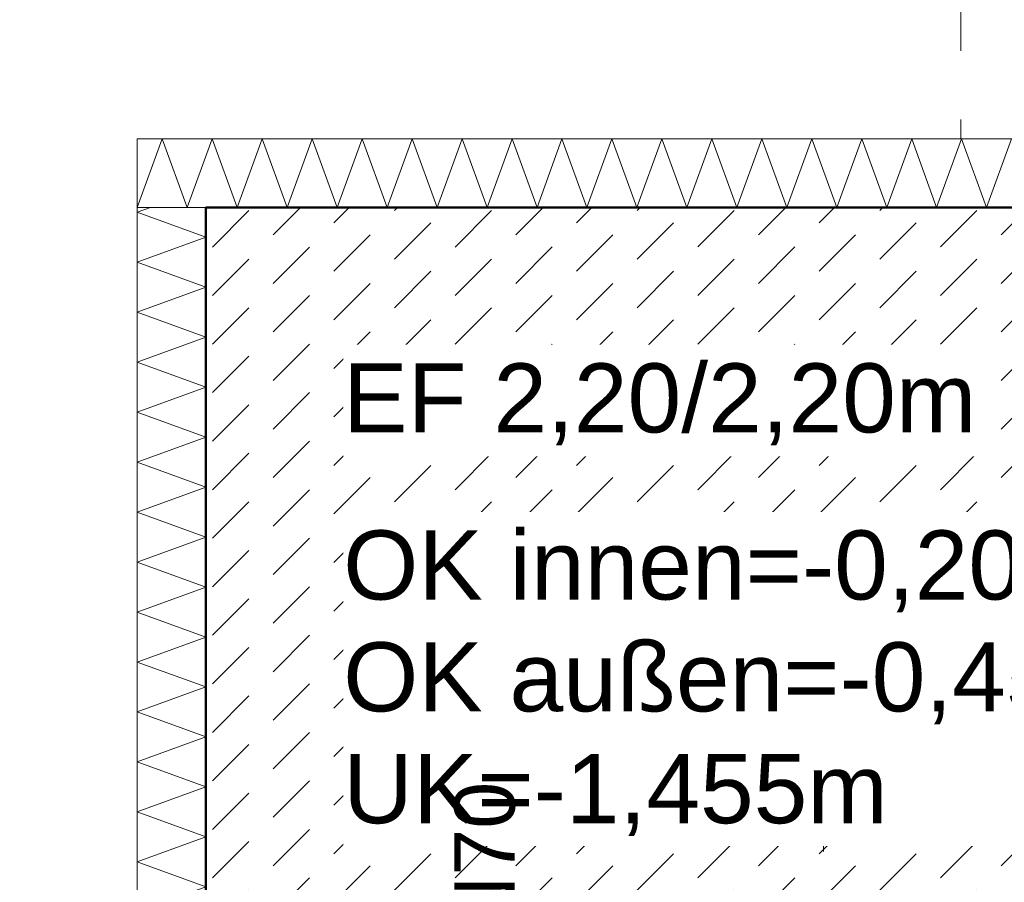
# Model space of a CAD drawing. Header units: metres. Extents: x -273 to 6, y -183 to 13.
# Tile 62 of 256: x -176.79 to -175.36, y -8.58 to -7.32. Entities that reach past the tile are written whole.
import ezdxf

# ---------------------------------------------------------------- set-up
doc = ezdxf.new("R2010")
doc.units = ezdxf.units.M
doc.header["$LTSCALE"] = 0.05
doc.header["$PDMODE"] = 1
doc.header["$PDSIZE"] = -2
doc.linetypes.add('ISO-02 Strichlinie', pattern=[3.81, 3.048, -0.762])
doc.linetypes.add('Linienart-53', pattern=[5.291531, 3.175, -1.058062, 0.352704, -0.705764])
doc.layers.get('0').update_dxf_attribs({"lineweight": 25})
for name, color, linetype, lineweight, true_color in [('00 -Bauelemente -Beton unbewehrt', 7, 'Continuous', 9, 0xf7e06e), ('00 -Bauelemente -Dämmung innen', 7, 'Continuous', 9, 0xff7fe6), ('30 -32 Gründung- 2 Flachgründungen u. Bodenplatten', 7, 'Continuous', 9, 0xff6633), ('70 -72 Beschriftung- 1 Beschriftung allgemein', 7, 'Continuous', 9, 0xff6633), ('70 -76 Bemaßung- 2 Allgemein', 7, 'Continuous', 5, 0x6666cc)]:
    doc.layers.add(name, color=color, linetype=linetype, lineweight=lineweight, true_color=true_color)
for name, color, linetype, lineweight in [('40 -41 Abwasser_Wasser_Gas- 2 Wasser-1', 7, 'Continuous', 15), ('70 -71 Achsen- 1 Gebäudeachsen', 7, 'Linienart-53', 18), ('Keine', 7, 'Continuous', 9)]:
    doc.layers.add(name, color=color, linetype=linetype, lineweight=lineweight)
doc.styles.add('Arial', font='arial.ttf')
doc.dimstyles.new('k+k_klein', dxfattribs={"dimtxt": 0.100689, "dimasz": 0.05302, "dimexe": 0.05, "dimexo": 0.15, "dimgap": 0.005, "dimtad": 1, "dimdec": 3, "dimtxsty": 'Arial', "dimblk": 'VW_SLASH-2', "dimblk1": 'VW_SLASH-2', "dimblk2": 'VW_SLASH-2', "dimcen": 0, "dimdle": 0.025, "dimadec": 3, "dimazin": 0, "dimtfac": 0.75, "dimtdec": 3, "dimtix": 1, "dimtmove": 0, "dimatfit": 0, "dimldrblk": 'VW_FILLEDARROW', "dimfxl": 0.1, "dimfxlon": 1, "dimfrac": 2, "dimtolj": 1, "dimarcsym": 0})

# ---------------------------------------------------------------- blocks, each defined once
blk = doc.blocks.new('_Achsen (3D)')
at = {"layer": '70 -71 Achsen- 1 Gebäudeachsen', "transparency": 33554687}
blk.add_line((-175.421, 3.8), (-175.421, -46.172), dxfattribs=at)
blk = doc.blocks.new('Gruppe-2034')
at = {"color": 255, "linetype": 'Continuous', "lineweight": 5}
blk.add_wipeout([(-176.521, -9.897), (-176.521, -7.597), (-176.621, -7.597), (-176.621, -9.897)], dxfattribs=at).dxf.layer = '00 -Bauelemente -Dämmung innen'
blk = doc.blocks.new('Gruppe-2035')
at = {"layer": '00 -Bauelemente -Dämmung innen', "color": 7, "transparency": 33554687, "flags": 128}
blk.add_lwpolyline([(-176.521, -9.897), (-176.621, -9.8606), (-176.521, -9.8242), (-176.621, -9.7879), (-176.521, -9.7515), (-176.621, -9.7151), (-176.521, -9.6787), (-176.621, -9.6423), (-176.521, -9.6059), (-176.621, -9.5695), (-176.521, -9.5331), (-176.621, -9.4967), (-176.521, -9.4603), (-176.621, -9.4239), (-176.521, -9.3875), (-176.621, -9.3511), (-176.521, -9.3147), (-176.621, -9.2783), (-176.521, -9.2419), (-176.621, -9.2055), (-176.521, -9.1691), (-176.621, -9.1327), (-176.521, -9.0963), (-176.621, -9.0599), (-176.521, -9.0235), (-176.621, -8.9871), (-176.521, -8.9507), (-176.621, -8.9143), (-176.521, -8.8779), (-176.621, -8.8415), (-176.521, -8.8051), (-176.621, -8.7687), (-176.521, -8.7323), (-176.621, -8.6959), (-176.521, -8.6595), (-176.621, -8.6231), (-176.521, -8.5867), (-176.621, -8.5504), (-176.521, -8.514), (-176.621, -8.4776), (-176.521, -8.4412), (-176.621, -8.4048), (-176.521, -8.3684), (-176.621, -8.332), (-176.521, -8.2956), (-176.621, -8.2592), (-176.521, -8.2228), (-176.621, -8.1864), (-176.521, -8.15), (-176.621, -8.1136), (-176.521, -8.0772), (-176.621, -8.0408), (-176.521, -8.0044), (-176.621, -7.968), (-176.521, -7.9316), (-176.621, -7.8952), (-176.521, -7.8588), (-176.621, -7.8224), (-176.521, -7.786), (-176.621, -7.7496), (-176.521, -7.7132), (-176.621, -7.6768), (-176.521, -7.6404), (-176.621, -7.604), (-176.6018, -7.597)], dxfattribs=at)
blk = doc.blocks.new('Gruppe-2036')
at = {"layer": '00 -Bauelemente -Dämmung innen', "color": 7, "linetype": 'Continuous', "lineweight": 9, "transparency": 33554687}
blk.add_line((-176.621, -9.897), (-176.521, -9.897), dxfattribs=at)
blk = doc.blocks.new('Gruppe-2037')
at = {"layer": '00 -Bauelemente -Dämmung innen', "color": 7, "linetype": 'Continuous', "lineweight": 9, "transparency": 33554687}
blk.add_line((-176.521, -7.597), (-176.621, -7.597), dxfattribs=at)
blk = doc.blocks.new('Gruppe-2038')
at = {"color": 7, "transparency": 33554687}
for name in ['Gruppe-2037', 'Gruppe-2036']:
    blk.add_blockref(name, (0, 0), dxfattribs=at)
blk = doc.blocks.new('Gruppe-2039')
at = {"layer": '00 -Bauelemente -Dämmung innen', "color": 7, "linetype": 'Continuous', "lineweight": 9, "transparency": 33554687}
blk.add_line((-176.621, -7.597), (-176.621, -9.897), dxfattribs=at)
blk = doc.blocks.new('Gruppe-2040')
at = {"layer": '00 -Bauelemente -Dämmung innen', "color": 7, "linetype": 'Continuous', "lineweight": 9, "transparency": 33554687}
blk.add_line((-176.521, -9.897), (-176.521, -7.597), dxfattribs=at)
blk = doc.blocks.new('Gruppe-2041')
at = {"color": 7, "transparency": 33554687}
for name in ['Gruppe-2039', 'Gruppe-2040']:
    blk.add_blockref(name, (0, 0), dxfattribs=at)
blk = doc.blocks.new('Gruppe-2042')
at = {"layer": '00 -Bauelemente -Dämmung innen', "color": 7}
blk.add_blockref('Gruppe-2034', (0, 0), dxfattribs=at)
at = {"color": 7, "transparency": 33554687}
for name in ['Gruppe-2038', 'Gruppe-2041']:
    blk.add_blockref(name, (0, 0), dxfattribs=at)
at = {"layer": '00 -Bauelemente -Dämmung innen', "color": 7, "transparency": 33554687}
blk.add_blockref('Gruppe-2035', (0, 0), dxfattribs=at)
blk = doc.blocks.new('Gruppe-2043')
at = {"layer": '00 -Bauelemente -Dämmung innen', "color": 7, "transparency": 33554687}
blk.add_blockref('Gruppe-2042', (0, 0), dxfattribs=at)
at = {"layer": '00 -Bauelemente -Dämmung innen', "color": 0, "flags": 1}
for tag in ['prm0_value', 'prm1_value', 'prm2_value', 'prm3_value', 'prm4_value', 'prm5_value', 'prm6_value', 'IFC_UUID', 'instanceID', 'prm0_name', 'prm0_type', 'prm1_name', 'prm1_type', 'prm2_name', 'prm2_type', 'prm3_name', 'prm3_type', 'prm4_name', 'prm4_type', 'prm5_name', 'prm5_type', 'prm6_name', 'prm6_type']:
    blk.add_attdef(tag, (-176.621, -9.897), '', height=0.00018, dxfattribs=at)
blk = doc.blocks.new('Gruppe-2044')
at = {"color": 255, "linetype": 'Continuous', "lineweight": 5}
blk.add_wipeout([(-176.621, -7.597), (-174.321, -7.597), (-174.321, -7.497), (-176.621, -7.497)], dxfattribs=at).dxf.layer = '00 -Bauelemente -Dämmung innen'
blk = doc.blocks.new('Gruppe-2045')
at = {"layer": '00 -Bauelemente -Dämmung innen', "color": 7, "transparency": 33554687, "flags": 128}
blk.add_lwpolyline([(-176.621, -7.597), (-176.5846, -7.497), (-176.5482, -7.597), (-176.5118, -7.497), (-176.4754, -7.597), (-176.439, -7.497), (-176.4026, -7.597), (-176.3662, -7.497), (-176.3298, -7.597), (-176.2934, -7.497), (-176.257, -7.597), (-176.2206, -7.497), (-176.1842, -7.597), (-176.1478, -7.497), (-176.1114, -7.597), (-176.075, -7.497), (-176.0386, -7.597), (-176.0023, -7.497), (-175.9659, -7.597), (-175.9295, -7.497), (-175.8931, -7.597), (-175.8567, -7.497), (-175.8203, -7.597), (-175.7839, -7.497), (-175.7475, -7.597), (-175.7111, -7.497), (-175.6747, -7.597), (-175.6383, -7.497), (-175.6019, -7.597), (-175.5655, -7.497), (-175.5291, -7.597), (-175.4927, -7.497), (-175.4563, -7.597), (-175.4199, -7.497), (-175.3835, -7.597), (-175.3471, -7.497)], dxfattribs=at)
blk = doc.blocks.new('Gruppe-2046')
at = {"layer": '00 -Bauelemente -Dämmung innen', "color": 7, "linetype": 'Continuous', "lineweight": 9, "transparency": 33554687}
blk.add_line((-176.621, -7.497), (-176.621, -7.597), dxfattribs=at)
blk = doc.blocks.new('Gruppe-2048')
at = {"color": 7, "transparency": 33554687}
blk.add_blockref('Gruppe-2046', (0, 0), dxfattribs=at)
blk = doc.blocks.new('Gruppe-2049')
at = {"layer": '00 -Bauelemente -Dämmung innen', "color": 7, "linetype": 'Continuous', "lineweight": 9, "transparency": 33554687}
blk.add_line((-174.321, -7.497), (-176.621, -7.497), dxfattribs=at)
blk = doc.blocks.new('Gruppe-2050')
at = {"layer": '00 -Bauelemente -Dämmung innen', "color": 7, "linetype": 'Continuous', "lineweight": 9, "transparency": 33554687}
blk.add_line((-176.621, -7.597), (-174.321, -7.597), dxfattribs=at)
blk = doc.blocks.new('Gruppe-2051')
at = {"color": 7, "transparency": 33554687}
for name in ['Gruppe-2049', 'Gruppe-2050']:
    blk.add_blockref(name, (0, 0), dxfattribs=at)
blk = doc.blocks.new('Gruppe-2052')
at = {"layer": '00 -Bauelemente -Dämmung innen', "color": 7}
blk.add_blockref('Gruppe-2044', (0, 0), dxfattribs=at)
at = {"color": 7, "transparency": 33554687}
for name in ['Gruppe-2048', 'Gruppe-2051']:
    blk.add_blockref(name, (0, 0), dxfattribs=at)
at = {"layer": '00 -Bauelemente -Dämmung innen', "color": 7, "transparency": 33554687}
blk.add_blockref('Gruppe-2045', (0, 0), dxfattribs=at)
blk = doc.blocks.new('Gruppe-2053')
at = {"layer": '00 -Bauelemente -Dämmung innen', "color": 7, "transparency": 33554687}
blk.add_blockref('Gruppe-2052', (0, 0), dxfattribs=at)
at = {"layer": '00 -Bauelemente -Dämmung innen', "color": 0, "flags": 1}
for tag in ['prm0_value', 'prm1_value', 'prm2_value', 'prm3_value', 'prm4_value', 'prm5_value', 'prm6_value', 'IFC_UUID', 'instanceID', 'prm0_name', 'prm0_type', 'prm1_name', 'prm1_type', 'prm2_name', 'prm2_type', 'prm3_name', 'prm3_type', 'prm4_name', 'prm4_type', 'prm5_name', 'prm5_type', 'prm6_name', 'prm6_type']:
    blk.add_attdef(tag, (-176.621, -7.597), '', height=0.00018, dxfattribs=at)
blk = doc.blocks.new('Gruppe-2361')
at = {"layer": '30 -32 Gründung- 2 Flachgründungen u. Bodenplatten', "flags": 128}
blk.add_lwpolyline([(-176.521, -7.597), (-174.321, -7.597), (-174.321, -9.797), (-176.521, -9.797)], close=True, dxfattribs=at)
at = {"color": 255}
for points in [[(-176.321, -7.9593), (-175.3926, -7.9593), (-175.3926, -7.797), (-176.321, -7.797)], [(-176.321, -8.5273), (-175.1298, -8.5273), (-175.1298, -8.0405), (-176.321, -8.0405)]]:
    blk.add_wipeout(points, dxfattribs=at).dxf.layer = '70 -72 Beschriftung- 1 Beschriftung allgemein'
at = {"layer": '70 -72 Beschriftung- 1 Beschriftung allgemein', "char_height": 0.100689, "attachment_point": 1, "line_spacing_factor": 0.970891, "style": 'Arial'}
for s, insert in [('EF 2,20/2,20m', (-176.321, -7.8241)), ('OK innen=-0,205m\\POK außen=-0,455\\PUK=-1,455m', (-176.321, -8.0675))]:
    blk.add_mtext(s, dxfattribs=dict(at, insert=insert))
blk = doc.blocks.new('Gruppe-2362')
at = {"layer": '30 -32 Gründung- 2 Flachgründungen u. Bodenplatten', "flags": 128}
blk.add_lwpolyline([(-176.521, -7.597), (-174.321, -7.597), (-174.321, -9.797), (-176.521, -9.797)], close=True, dxfattribs=at)
at = {"color": 255}
for points in [[(-176.321, -7.9593), (-175.3926, -7.9593), (-175.3926, -7.797), (-176.321, -7.797)], [(-176.321, -8.5273), (-175.1298, -8.5273), (-175.1298, -8.0405), (-176.321, -8.0405)]]:
    blk.add_wipeout(points, dxfattribs=at).dxf.layer = '70 -72 Beschriftung- 1 Beschriftung allgemein'
at = {"layer": '70 -72 Beschriftung- 1 Beschriftung allgemein', "char_height": 0.100689, "attachment_point": 1, "line_spacing_factor": 0.970891, "style": 'Arial'}
for s, insert in [('EF 2,20/2,20m', (-176.321, -7.8241)), ('OK innen=-0,205m\\POK außen=-0,455\\PUK=-1,455m', (-176.321, -8.0675))]:
    blk.add_mtext(s, dxfattribs=dict(at, insert=insert))
blk = doc.blocks.new('_FU_2D LP5 (2D)')
at = {"color": 255}
blk.add_wipeout([(-176.52099996, -7.59704198), (-174.32099996, -7.59704198), (-174.32099996, -9.79704198), (-176.52099996, -9.79704198)], dxfattribs=at).dxf.layer = '00 -Bauelemente -Beton unbewehrt'
at = {"layer": '00 -Bauelemente -Beton unbewehrt', "linetype": 'Continuous', "lineweight": 9}
h = blk.add_hatch(dxfattribs=at)
h.set_pattern_fill('Unbew_ Beton1 1mm SRF', style=0, pattern_type=2)
h.set_pattern_definition([(45, (0, 0), (0.088388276, 0.017677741), [0.075, -0.05])])
h.paths.add_polyline_path([(-176.52099996, -7.59704198), (-174.32099996, -7.59704198), (-174.32099996, -9.79704198), (-176.52099996, -9.79704198)])
at = {"layer": '00 -Bauelemente -Beton unbewehrt', "flags": 128}
blk.add_lwpolyline([(-176.52099996, -7.59704198), (-174.32099996, -7.59704198), (-174.32099996, -9.79704198), (-176.52099996, -9.79704198)], close=True, dxfattribs=at)
at = {"layer": '30 -32 Gründung- 2 Flachgründungen u. Bodenplatten', "linetype": 'ISO-02 Strichlinie', "flags": 128}
blk.add_lwpolyline([(-175.62099996, -9.79704198), (-175.62099996, -8.49704198), (-174.32099996, -8.49704198)], dxfattribs=at)
at = {"layer": '00 -Bauelemente -Dämmung innen', "color": 7}
blk.add_blockref('Gruppe-2043', (0, 0), dxfattribs=at)
blk.add_blockref('Gruppe-2053', (0, 0), dxfattribs=at)
at = {"layer": '30 -32 Gründung- 2 Flachgründungen u. Bodenplatten', "color": 7}
blk.add_blockref('Gruppe-2361', (0, 0), dxfattribs=at)
blk.add_blockref('Gruppe-2362', (0, 0), dxfattribs=at)
at = {"layer": '70 -72 Beschriftung- 1 Beschriftung allgemein', "color": 103, "lineweight": 50, "true_color": 0x66cc7f, "flags": 128}
blk.add_lwpolyline([(-154.22099996, -0.24704198), (-159.62099996, -0.24704198), (-159.62099996, 0.10987974), (-160.82099996, 0.10987974), (-160.82099996, -0.24704198), (-166.82099996, -0.24704198), (-166.82099996, 0.10987639), (-168.82099996, 0.10987639), (-168.82099996, -4.15204198), (-168.02099996, -4.15204198), (-168.02099996, -7.92204198), (-168.59599996, -7.92204198), (-168.59599996, -8.49704198), (-174.32099996, -8.49704198), (-174.32099996, -7.59704198), (-176.52099996, -7.59704198), (-176.52099996, -9.79704198), (-175.62099996, -9.79704198), (-175.62099996, -11.09704198), (-176.02099996, -11.09704198), (-176.02099996, -12.29704198)], dxfattribs=at)
blk = doc.blocks.new('VW_SLASH-2')
at = {"color": 0, "linetype": 'ByBlock', "lineweight": -2, "transparency": 16777216}
blk.add_line((0.472, 0), (-1, 0), dxfattribs=at)
at = {"color": 0, "lineweight": 5, "transparency": 16777216, "flags": 128}
blk.add_lwpolyline([(0.5, 0.5), (-0.5, -0.5)], dxfattribs=at)
blk = doc.blocks.new('*D3175')
at = {"layer": '70 -76 Bemaßung- 2 Allgemein', "color": 0, "lineweight": -2}
for p, q in [((-177.271, -3.047), (-177.318, -3.047)), ((-177.268, -7.444), (-177.268, -3.1001)), ((-177.168, -7.497), (-177.318, -7.497))]:
    blk.add_line(p, q, dxfattribs=at)
at = {"layer": 'Defpoints', "color": 0}
for p in [(-177.268, -3.047), (-177.121, -3.047), (-176.621, -7.497)]:
    blk.add_point(p, dxfattribs=at)
at = {"layer": '70 -76 Bemaßung- 2 Allgemein', "color": 0, "lineweight": -2, "xscale": 0.05302001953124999, "yscale": 0.05302001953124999, "zscale": 0.05302001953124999}
for p, rotation in [((-177.268, -3.047), 90.0000000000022), ((-177.268, -7.497), 270.0000000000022)]:
    blk.add_blockref('VW_SLASH-2', p, dxfattribs=dict(at, rotation=rotation))
at = {"layer": '70 -76 Bemaßung- 2 Allgemein', "color": 0, "insert": (-177.3333, -5.272), "char_height": 0.10069, "attachment_point": 5, "rotation": 90, "style": 'Arial'}
blk.add_mtext('\\A1;4,45', dxfattribs=at)
blk = doc.blocks.new('VW_FILLEDARROW')
at = {"linetype": 'Continuous', "lineweight": 0, "transparency": 16777216}
blk.add_hatch(color=0, dxfattribs=at).paths.add_polyline_path([(-2.829, 0.758), (0, 0), (-2.829, -0.758)])
at = {"color": 0, "lineweight": 5, "transparency": 16777216, "flags": 128}
blk.add_lwpolyline([(-2.829, 0.758), (0, 0), (-2.829, -0.758)], close=True, dxfattribs=at)
blk = doc.blocks.new('*D3176')
at = {"layer": '70 -76 Bemaßung- 2 Allgemein', "color": 0, "lineweight": -2}
for p, q in [((-177.268, -7.444), (-177.268, -7.391)), ((-177.168, -7.497), (-177.318, -7.497)), ((-177.268, -7.597), (-177.268, -7.497)), ((-177.168, -7.597), (-177.318, -7.597)), ((-177.268, -7.6501), (-177.268, -7.7031))]:
    blk.add_line(p, q, dxfattribs=at)
at = {"layer": 'Defpoints', "color": 0}
for p in [(-177.268, -7.497), (-176.621, -7.497), (-176.521, -7.597)]:
    blk.add_point(p, dxfattribs=at)
at = {"layer": '70 -76 Bemaßung- 2 Allgemein', "color": 0, "lineweight": -2, "xscale": 0.05302001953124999, "yscale": 0.05302001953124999, "zscale": 0.05302001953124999}
for p, rotation in [((-177.268, -7.497), 270), ((-177.268, -7.597), 90)]:
    blk.add_blockref('VW_SLASH-2', p, dxfattribs=dict(at, rotation=rotation))
at = {"layer": '70 -76 Bemaßung- 2 Allgemein', "color": 0, "insert": (-177.4797, -7.547), "char_height": 0.10069, "attachment_point": 5, "rotation": 90, "style": 'Arial'}
blk.add_mtext('\\A1;10', dxfattribs=at)
blk = doc.blocks.new('*D3177')
at = {"layer": '70 -76 Bemaßung- 2 Allgemein', "color": 0, "lineweight": -2}
for p, q in [((-177.168, -7.597), (-177.318, -7.597)), ((-177.268, -8.644), (-177.268, -7.6501)), ((-177.168, -8.697), (-177.318, -8.697))]:
    blk.add_line(p, q, dxfattribs=at)
at = {"layer": 'Defpoints', "color": 0}
for p in [(-177.268, -7.597), (-176.521, -7.597), (-176.521, -8.697)]:
    blk.add_point(p, dxfattribs=at)
at = {"layer": '70 -76 Bemaßung- 2 Allgemein', "color": 0, "lineweight": -2, "xscale": 0.05302001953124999, "yscale": 0.05302001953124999, "zscale": 0.05302001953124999}
for p, rotation in [((-177.268, -7.597), 90.00000000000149), ((-177.268, -8.697), 270.0000000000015)]:
    blk.add_blockref('VW_SLASH-2', p, dxfattribs=dict(at, rotation=rotation))
at = {"layer": '70 -76 Bemaßung- 2 Allgemein', "color": 0, "insert": (-177.3335, -8.147), "char_height": 0.10069, "attachment_point": 5, "rotation": 90, "style": 'Arial'}
blk.add_mtext('\\A1;1,10', dxfattribs=at)
blk = doc.blocks.new('*D3858')
at = {"layer": '70 -76 Bemaßung- 2 Allgemein', "color": 0, "lineweight": -2}
for p, q in [((-176.621, -10.5369), (-176.621, -10.6869)), ((-176.521, -10.5369), (-176.521, -10.6869)), ((-176.674, -10.6369), (-176.727, -10.6369)), ((-176.521, -10.6369), (-176.621, -10.6369)), ((-176.468, -10.6369), (-176.415, -10.6369))]:
    blk.add_line(p, q, dxfattribs=at)
at = {"layer": 'Defpoints', "color": 0}
for p in [(-176.521, -7.597), (-176.621, -9.897), (-176.621, -10.6369)]:
    blk.add_point(p, dxfattribs=at)
at = {"layer": '70 -76 Bemaßung- 2 Allgemein', "color": 0, "lineweight": -2, "xscale": 0.05302001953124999, "yscale": 0.05302001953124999, "zscale": 0.05302001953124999}
blk.add_blockref('VW_SLASH-2', (-176.621, -10.6369), dxfattribs=at)
at = {"layer": '70 -76 Bemaßung- 2 Allgemein', "color": 0, "lineweight": -2, "xscale": 0.05302001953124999, "yscale": 0.05302001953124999, "zscale": 0.05302001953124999, "rotation": 180}
blk.add_blockref('VW_SLASH-2', (-176.521, -10.6369), dxfattribs=at)
at = {"layer": '70 -76 Bemaßung- 2 Allgemein', "color": 0, "insert": (-176.571, -10.8487), "char_height": 0.10069, "attachment_point": 5, "style": 'Arial'}
blk.add_mtext('\\A1;10', dxfattribs=at)
blk = doc.blocks.new('*D3859')
at = {"layer": '70 -76 Bemaßung- 2 Allgemein', "color": 0, "lineweight": -2}
for p, q in [((-176.521, -10.5369), (-176.521, -10.6869)), ((-175.421, -10.5369), (-175.421, -10.6869)), ((-175.474, -10.6369), (-176.468, -10.6369))]:
    blk.add_line(p, q, dxfattribs=at)
at = {"layer": 'Defpoints', "color": 0}
for p in [(-176.521, -7.597), (-175.421, -7.597), (-176.521, -10.6369)]:
    blk.add_point(p, dxfattribs=at)
at = {"layer": '70 -76 Bemaßung- 2 Allgemein', "color": 0, "lineweight": -2, "xscale": 0.05302001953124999, "yscale": 0.05302001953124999, "zscale": 0.05302001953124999, "rotation": 180}
blk.add_blockref('VW_SLASH-2', (-176.521, -10.6369), dxfattribs=at)
at = {"layer": '70 -76 Bemaßung- 2 Allgemein', "color": 0, "lineweight": -2, "xscale": 0.05302001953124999, "yscale": 0.05302001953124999, "zscale": 0.05302001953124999}
blk.add_blockref('VW_SLASH-2', (-175.421, -10.6369), dxfattribs=at)
at = {"layer": '70 -76 Bemaßung- 2 Allgemein', "color": 0, "insert": (-175.971, -10.5715), "char_height": 0.10069, "attachment_point": 5, "style": 'Arial'}
blk.add_mtext('\\A1;1,10', dxfattribs=at)
blk = doc.blocks.new('*D3860')
at = {"layer": '70 -76 Bemaßung- 2 Allgemein', "color": 0, "lineweight": -2}
for p, q in [((-175.421, -10.5369), (-175.421, -10.6869)), ((-174.321, -10.5369), (-174.321, -10.6869)), ((-174.374, -10.6369), (-175.368, -10.6369))]:
    blk.add_line(p, q, dxfattribs=at)
at = {"layer": 'Defpoints', "color": 0}
for p in [(-175.421, -7.597), (-174.321, -7.597), (-175.421, -10.6369)]:
    blk.add_point(p, dxfattribs=at)
at = {"layer": '70 -76 Bemaßung- 2 Allgemein', "color": 0, "lineweight": -2, "xscale": 0.05302001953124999, "yscale": 0.05302001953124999, "zscale": 0.05302001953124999, "rotation": 180}
blk.add_blockref('VW_SLASH-2', (-175.421, -10.6369), dxfattribs=at)
at = {"layer": '70 -76 Bemaßung- 2 Allgemein', "color": 0, "lineweight": -2, "xscale": 0.05302001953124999, "yscale": 0.05302001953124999, "zscale": 0.05302001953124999}
blk.add_blockref('VW_SLASH-2', (-174.321, -10.6369), dxfattribs=at)
at = {"layer": '70 -76 Bemaßung- 2 Allgemein', "color": 0, "insert": (-174.871, -10.5715), "char_height": 0.10069, "attachment_point": 5, "style": 'Arial'}
blk.add_mtext('\\A1;1,10', dxfattribs=at)
blk = doc.blocks.new('Gruppe-2945')
at = {"layer": '70 -72 Beschriftung- 1 Beschriftung allgemein', "insert": (-176.1592, -8.697), "char_height": 0.0881, "attachment_point": 2, "rotation": 90, "line_spacing_factor": 0.969685, "style": 'Arial'}
blk.add_mtext('RR DN70', dxfattribs=at)
at = {"color": 255}
blk.add_wipeout([(-175.9135, -8.6667), (-175.9106, -8.6686), (-175.9079, -8.6707), (-175.9055, -8.6731), (-175.9032, -8.6757), (-175.9013, -8.6786), (-175.8996, -8.6816), (-175.8982, -8.6847), (-175.8972, -8.688), (-175.8965, -8.6913), (-175.8961, -8.6948), (-175.896, -8.6982), (-175.8963, -8.7016), (-175.8969, -8.705), (-175.8979, -8.7083), (-175.8991, -8.7115), (-175.9007, -8.7145), (-175.9026, -8.7174), (-175.9047, -8.7201), (-175.9071, -8.7226), (-175.9097, -8.7248), (-175.9125, -8.7268), (-175.9155, -8.7284), (-175.9187, -8.7298), (-175.9219, -8.7308), (-175.9253, -8.7316), (-175.9287, -8.732), (-175.9321, -8.732), (-175.9356, -8.7317), (-175.9389, -8.7311), (-175.9423, -8.7302), (-175.9454, -8.7289), (-175.9485, -8.7274), (-175.9514, -8.7255), (-175.9541, -8.7234), (-175.9565, -8.721), (-175.9588, -8.7183), (-175.9607, -8.7155), (-175.9624, -8.7125), (-175.9638, -8.7094), (-175.9648, -8.7061), (-175.9655, -8.7027), (-175.9659, -8.6993), (-175.966, -8.6959), (-175.9657, -8.6925), (-175.9651, -8.6891), (-175.9641, -8.6858), (-175.9629, -8.6826), (-175.9613, -8.6795), (-175.9594, -8.6767), (-175.9573, -8.674), (-175.9549, -8.6715), (-175.9523, -8.6693), (-175.9495, -8.6673), (-175.9465, -8.6657), (-175.9433, -8.6643), (-175.9401, -8.6632), (-175.9367, -8.6625), (-175.9333, -8.6621), (-175.9299, -8.6621), (-175.9264, -8.6623), (-175.9231, -8.663), (-175.9197, -8.6639), (-175.9166, -8.6652)], dxfattribs=at).dxf.layer = '40 -41 Abwasser_Wasser_Gas- 2 Wasser-1'
at = {"layer": '40 -41 Abwasser_Wasser_Gas- 2 Wasser-1', "flags": 128}
blk.add_lwpolyline([(-175.9135, -8.6667), (-175.9106, -8.6686), (-175.9079, -8.6707), (-175.9055, -8.6731), (-175.9032, -8.6757), (-175.9013, -8.6786), (-175.8996, -8.6816), (-175.8982, -8.6847), (-175.8972, -8.688), (-175.8965, -8.6913), (-175.8961, -8.6948), (-175.896, -8.6982), (-175.8963, -8.7016), (-175.8969, -8.705), (-175.8979, -8.7083), (-175.8991, -8.7115), (-175.9007, -8.7145), (-175.9026, -8.7174), (-175.9047, -8.7201), (-175.9071, -8.7226), (-175.9097, -8.7248), (-175.9125, -8.7268), (-175.9155, -8.7284), (-175.9187, -8.7298), (-175.9219, -8.7308), (-175.9253, -8.7316), (-175.9287, -8.732), (-175.9321, -8.732), (-175.9356, -8.7317), (-175.9389, -8.7311), (-175.9423, -8.7302), (-175.9454, -8.7289), (-175.9485, -8.7274), (-175.9514, -8.7255), (-175.9541, -8.7234), (-175.9565, -8.721), (-175.9588, -8.7183), (-175.9607, -8.7155), (-175.9624, -8.7125), (-175.9638, -8.7094), (-175.9648, -8.7061), (-175.9655, -8.7027), (-175.9659, -8.6993), (-175.966, -8.6959), (-175.9657, -8.6925), (-175.9651, -8.6891), (-175.9641, -8.6858), (-175.9629, -8.6826), (-175.9613, -8.6795), (-175.9594, -8.6767), (-175.9573, -8.674), (-175.9549, -8.6715), (-175.9523, -8.6693), (-175.9495, -8.6673), (-175.9465, -8.6657), (-175.9433, -8.6643), (-175.9401, -8.6632), (-175.9367, -8.6625), (-175.9333, -8.6621), (-175.9299, -8.6621), (-175.9264, -8.6623), (-175.9231, -8.663), (-175.9197, -8.6639), (-175.9166, -8.6652)], close=True, dxfattribs=at)
blk = doc.blocks.new('Gruppe-2951')
at = {"layer": '40 -41 Abwasser_Wasser_Gas- 2 Wasser-1', "color": 7}
blk.add_blockref('Gruppe-2945', (0, 0), dxfattribs=at)
blk = doc.blocks.new('Gruppe-2793')
at = {"layer": '70 -76 Bemaßung- 2 Allgemein'}
for base, p1, p2, text, override, picture, middle in [((-177.268, -3.047), (-176.621, -7.497), (-177.121, -3.047), '4,45', {"dimtxt": 0.100689, "dimgap": 0.005, "dimpost": '<>', "dimtxsty": 'Arial', "dimtmove": 2}, '*D3175', (-177.3333, -5.272)), ((-177.268, -7.497), (-176.521, -7.597), (-176.621, -7.497), '10', {"dimtxt": 0.100689, "dimgap": 0.005, "dimpost": '<>', "dimtxsty": 'Arial', "dimtix": 0, "dimtmove": 2}, '*D3176', (-177.4797, -7.547)), ((-177.268, -7.597), (-176.521, -8.697), (-176.521, -7.597), '1,10', {"dimtxt": 0.100689, "dimgap": 0.005, "dimpost": '<>', "dimtxsty": 'Arial', "dimtmove": 2}, '*D3177', (-177.3335, -8.147))]:
    dim = blk.add_linear_dim(base=base, p1=p1, p2=p2, angle=270, text=text, dimstyle='k+k_klein', override=override, dxfattribs=at)
    dim.commit()
    dim.dimension.update_dxf_attribs({"geometry": picture, "text_midpoint": middle})
blk = doc.blocks.new('Gruppe-2828')
at = {"layer": '70 -76 Bemaßung- 2 Allgemein'}
for base, p1, p2, text, override, picture, middle in [((-176.62099996, -10.63694938), (-176.52099996, -7.59704198), (-176.62099996, -9.89704198), '10', {"dimtxt": 0.100689, "dimgap": 0.005, "dimdec": 8, "dimpost": '<>', "dimtxsty": 'Arial', "dimtix": 0, "dimtmove": 2}, '*D3858', (-176.57099996, -10.84865406)), ((-176.52099996, -10.63694938), (-175.42099996, -7.59704198), (-176.52099996, -7.59704198), '1,10', {"dimtxt": 0.100689, "dimgap": 0.005, "dimdec": 8, "dimpost": '<>', "dimtxsty": 'Arial', "dimtmove": 2}, '*D3859', (-175.97099996, -10.57148584)), ((-175.42099996, -10.63694938), (-174.32099996, -7.59704198), (-175.42099996, -7.59704198), '1,10', {"dimtxt": 0.100689, "dimgap": 0.005, "dimdec": 8, "dimpost": '<>', "dimtxsty": 'Arial', "dimtmove": 2}, '*D3860', (-174.87099996, -10.57148584))]:
    dim = blk.add_linear_dim(base=base, p1=p1, p2=p2, text=text, dimstyle='k+k_klein', override=override, dxfattribs=at)
    dim.commit()
    dim.dimension.update_dxf_attribs({"geometry": picture, "text_midpoint": middle})
blk = doc.blocks.new('_FU_2D Bemaßung_ Beschriftung (3D)')
at = {"layer": '70 -76 Bemaßung- 2 Allgemein'}
for name in ['Gruppe-2793', 'Gruppe-2828']:
    blk.add_blockref(name, (0, 0), dxfattribs=at)
at = {"layer": '70 -72 Beschriftung- 1 Beschriftung allgemein', "color": 7}
blk.add_blockref('Gruppe-2951', (0, 0), dxfattribs=at)

msp = doc.modelspace()

# ---------------------------------------------------------------- block references
at = {"layer": 'Keine', "color": 1}
msp.add_blockref('_Achsen (3D)', (0, 0), dxfattribs=at)

# ---------------------------------------------------------------- next in the draw order: block references
msp.add_blockref('_FU_2D LP5 (2D)', (0, 0), dxfattribs=at)

# ---------------------------------------------------------------- next in the draw order: block references
msp.add_blockref('_FU_2D Bemaßung_ Beschriftung (3D)', (0, 0), dxfattribs=at)

doc.saveas('drawing.dxf')
